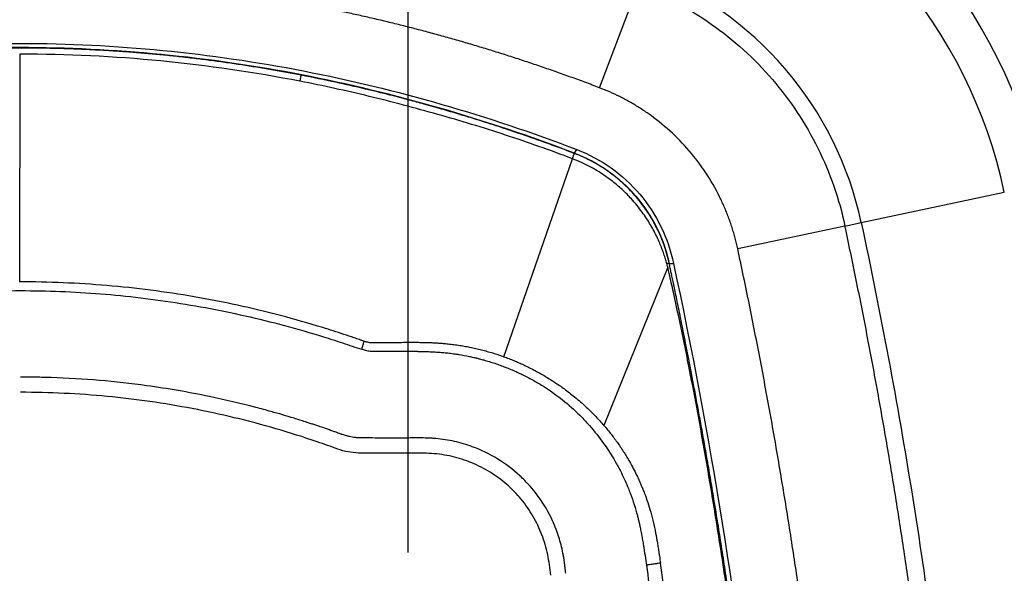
# Model space of a CAD drawing. Header units: millimetres. Extents: x 19 to 819, y 19 to 629.
# Tile 31 of 46: x 665 to 730, y 281 to 317. Entities that reach past the tile are written whole.
import ezdxf

# ---------------------------------------------------------------- set-up
doc = ezdxf.new("R2010")
doc.units = ezdxf.units.MM
doc.header["$LTSCALE"] = 3
doc.layers.add('DIMENSIONS', color=140, linetype='Continuous', lineweight=25)
doc.styles.add('SLDTEXTSTYLE0', font='TXT', dxfattribs={"width": 0.7})
doc.dimstyles.new('SLDDIMSTYLE1', dxfattribs={"dimtxt": 6.474023, "dimasz": 9.906, "dimexe": 0, "dimexo": 0.0625, "dimgap": 1.618506, "dimtad": 0, "dimtih": 1, "dimtoh": 1, "dimrnd": 1e-09, "dimzin": 4, "dimdsep": 46, "dimtxsty": 'SLDTEXTSTYLE0', "dimsah": 1, "dimcen": 0.09, "dimadec": 0, "dimazin": 1, "dimtfac": 1, "dimtmove": 0, "dimatfit": 0, "dimfxl": 0, "dimfrac": 2, "dimtolj": 1, "dimtzin": 12, "dimarcsym": 0})

# ---------------------------------------------------------------- blocks, each defined once
blk = doc.blocks.new('_D_6')
at = {"layer": 'DIMENSIONS'}
for p, q in [((639.705, 282.187), (639.705, 373.762)), ((690.705, 282.187), (690.705, 373.762)), ((639.705, 364.237), (620.655, 364.237)), ((655.755, 364.237), (653.581, 364.237)), ((653.581, 364.237), (653.581, 353.947)), ((674.994, 364.237), (677.168, 364.237)), ((677.168, 364.237), (677.168, 353.947)), ((690.705, 364.237), (709.755, 364.237)), ((653.581, 353.947), (655.755, 353.947)), ((677.168, 353.947), (674.994, 353.947))]:
    blk.add_line(p, q, dxfattribs=at)
for points in [[(639.705, 364.237), (629.799, 365.761), (629.799, 362.713)], [(690.705, 364.237), (700.611, 362.713), (700.611, 365.761)]]:
    blk.add_solid(points, dxfattribs=at)
at = {"layer": 'DIMENSIONS', "char_height": 6.35, "attachment_point": 1, "style": 'SLDTEXTSTYLE0'}
for s, insert in [('51.0', (655.755, 373.872)), ('2.01', (655.755, 362.133))]:
    blk.add_mtext(s, dxfattribs=dict(at, insert=insert))

msp = doc.modelspace()

# ---------------------------------------------------------------- linework, layer by layer
for p, q in [((703.271, 312.741), (705.833, 319.47)), ((665.205, 314.952), (665.198, 299.981)), ((701.635, 308.442), (701.623, 308.425)), ((701.635, 308.442), (701.789, 308.681)), ((696.997, 295.063), (701.506, 308.07)), ((720.463, 303.879), (729.857, 305.885)), ((719.395, 303.651), (720.463, 303.879)), ((719.395, 303.651), (712.354, 302.147)), ((707.758, 300.944), (703.568, 290.542))]:
    msp.add_line(p, q)
at = {"flags": 128}
for points in [[(701.627, 308.423), (701.625, 308.424), (701.623, 308.425)], [(707.855, 301.186), (707.998, 301.186), (708.14, 301.186)]]:
    msp.add_lwpolyline(points, dxfattribs=at)
for radius in [35, 32.498, 22.891]:
    msp.add_arc((698.076, 299.097), radius, 12.05786, 69.156)
for points, knots in [([(703.271, 312.741), (702.955, 312.861), (702.323, 313.1), (701.372, 313.447), (700.422, 313.787), (699.471, 314.117), (698.521, 314.438), (697.57, 314.75), (696.619, 315.053), (695.668, 315.347), (694.717, 315.632), (693.766, 315.908), (692.815, 316.175), (691.864, 316.433), (690.913, 316.681), (689.962, 316.921), (689.011, 317.152), (688.059, 317.373), (687.108, 317.586), (686.156, 317.79), (685.205, 317.984), (684.253, 318.17), (683.301, 318.346), (682.349, 318.513), (681.398, 318.672), (680.446, 318.821), (679.494, 318.961), (678.542, 319.092), (677.589, 319.214), (676.637, 319.327), (675.685, 319.431), (674.732, 319.526), (673.78, 319.612), (672.827, 319.689), (671.875, 319.757), (670.922, 319.816), (669.969, 319.866), (669.017, 319.906), (668.064, 319.938), (667.111, 319.961), (666.158, 319.974), (664.854, 319.981), (663.198, 319.964), (661.192, 319.904), (659.186, 319.804), (657.18, 319.663), (655.175, 319.483), (653.17, 319.262), (651.165, 319.002), (649.161, 318.701), (647.156, 318.36), (645.153, 317.979), (643.149, 317.558), (641.146, 317.097), (639.143, 316.595), (637.14, 316.054), (635.138, 315.472), (633.136, 314.851), (631.134, 314.189), (629.132, 313.489), (627.804, 312.991), (627.138, 312.741)], [0, 0, 0, 0, 0.013028, 0.026015, 0.038965, 0.051877, 0.064751, 0.07759, 0.090395, 0.103165, 0.115902, 0.128608, 0.141282, 0.153927, 0.166542, 0.17913, 0.19169, 0.204225, 0.216734, 0.22922, 0.241683, 0.254124, 0.266544, 0.278945, 0.291327, 0.303691, 0.316038, 0.328371, 0.340688, 0.352993, 0.365285, 0.377566, 0.389837, 0.402099, 0.414353, 0.4266, 0.438842, 0.451079, 0.463312, 0.475543, 0.487773, 0.500003, 0.525748, 0.551499, 0.577268, 0.603063, 0.628895, 0.654775, 0.680712, 0.706716, 0.732798, 0.758968, 0.785234, 0.811608, 0.838098, 0.864713, 0.891464, 0.918359, 0.945408, 0.972618, 1, 1, 1, 1]), ([(705.833, 319.47), (707.525, 318.826), (709.136, 317.97), (712.098, 315.887), (713.448, 314.66), (715.805, 311.911), (716.811, 310.389), (718.417, 307.144), (719.017, 305.421), (719.395, 303.651)], [0, 0, 0, 0, 0.25, 0.25, 0.5, 0.5, 0.75, 0.75, 1, 1, 1, 1]), ([(628.732, 308.723), (634.556, 310.938), (640.561, 312.686), (649.739, 314.458), (652.826, 314.907), (659.03, 315.507), (662.147, 315.658), (668.381, 315.654), (671.498, 315.499), (677.702, 314.892), (680.788, 314.439), (689.964, 312.656), (695.967, 310.901), (701.789, 308.681)], [0, 0, 0, 0, 0.25, 0.25, 0.375, 0.375, 0.5, 0.5, 0.625, 0.625, 0.75, 0.75, 1, 1, 1, 1]), ([(701.635, 308.442), (695.825, 310.654), (689.836, 312.401), (680.685, 314.174), (677.607, 314.624), (671.421, 315.225), (668.313, 315.377), (662.096, 315.377), (658.988, 315.225), (652.802, 314.623), (649.724, 314.174), (640.573, 312.401), (634.584, 310.654), (628.775, 308.442)], [0, 0, 0, 0, 0.25, 0.25, 0.375, 0.375, 0.5, 0.5, 0.625, 0.625, 0.75, 0.75, 1, 1, 1, 1]), ([(683.692, 313.564), (683.369, 313.626), (682.721, 313.749), (681.746, 313.922), (680.767, 314.087), (679.782, 314.242), (678.793, 314.388), (677.798, 314.524), (676.799, 314.65), (675.795, 314.767), (674.786, 314.873), (673.772, 314.97), (672.754, 315.055), (671.73, 315.131), (670.701, 315.195), (669.668, 315.249), (668.63, 315.292), (667.586, 315.324), (666.538, 315.344), (665.485, 315.353), (664.427, 315.351), (663.364, 315.336), (662.296, 315.31), (661.223, 315.271), (660.145, 315.22), (659.063, 315.157), (657.975, 315.081), (656.882, 314.992), (655.785, 314.89), (654.682, 314.775), (653.575, 314.646), (652.464, 314.505), (651.722, 314.4), (651.35, 314.348)], [0, 0, 0, 0, 0.030366, 0.060829, 0.09139, 0.122053, 0.152819, 0.183693, 0.214676, 0.245771, 0.276981, 0.30831, 0.339761, 0.371336, 0.40304, 0.434876, 0.466846, 0.498956, 0.531209, 0.563608, 0.596158, 0.628862, 0.661725, 0.694751, 0.727945, 0.761311, 0.794853, 0.828576, 0.862485, 0.896584, 0.93087, 0.965343, 1, 1, 1, 1]), ([(683.61, 313.166), (683.616, 313.189), (683.63, 313.253), (683.651, 313.359), (683.677, 313.486), (683.686, 313.536), (683.692, 313.564)], [0, 0, 0, 0, 0.1210146, 0.3272306, 0.6216466, 1, 1, 1, 1]), ([(692.655, 310.986), (691.16, 311.405), (689.661, 311.809), (686.646, 312.54), (685.132, 312.87), (683.61, 313.166)], [0, 0, 0, 0, 0.5, 0.5, 1, 1, 1, 1]), ([(701.623, 308.425), (701.306, 308.545), (700.637, 308.797), (699.579, 309.183), (698.414, 309.594), (697.142, 310.027), (695.761, 310.477), (694.27, 310.94), (693.13, 311.276), (692.277, 311.519), (691.64, 311.698), (690.683, 311.958), (689.402, 312.293), (687.795, 312.687), (685.858, 313.13), (684.45, 313.412), (683.692, 313.564)], [0, 0, 0, 0, 0.054486, 0.114801, 0.180937, 0.25289, 0.330662, 0.414266, 0.503687, 0.521442, 0.556863, 0.609967, 0.680785, 0.769379, 0.875784, 1, 1, 1, 1]), ([(712.354, 302.147), (712.328, 302.265), (712.275, 302.503), (712.186, 302.856), (712.088, 303.206), (711.982, 303.553), (711.867, 303.897), (711.743, 304.239), (711.611, 304.577), (711.47, 304.912), (711.32, 305.244), (710.953, 306.01), (710.288, 307.17), (709.189, 308.623), (707.92, 309.931), (706.781, 310.842), (705.873, 311.448), (705.248, 311.821), (704.607, 312.162), (703.949, 312.472), (703.497, 312.651), (703.271, 312.741)], [0, 0, 0, 0, 0.025095, 0.050129, 0.075118, 0.100077, 0.125022, 0.149969, 0.174932, 0.199929, 0.224974, 0.250082, 0.375008, 0.500009, 0.624935, 0.749936, 0.800062, 0.850006, 0.899894, 0.94985, 1, 1, 1, 1]), ([(701.494, 308.074), (700.038, 308.629), (698.572, 309.149), (695.625, 310.118), (694.143, 310.567), (692.655, 310.986)], [0, 0, 0, 0, 0.5, 0.5, 1, 1, 1, 1]), ([(701.494, 308.074), (701.511, 308.117), (701.526, 308.158), (701.541, 308.196), (701.555, 308.234), (701.568, 308.268), (701.58, 308.299), (701.591, 308.329), (701.601, 308.355), (701.609, 308.376), (701.617, 308.396), (701.623, 308.412), (701.627, 308.423)], [0, 0, 0, 0, 0.2030985, 0.2030985, 0.2030985, 0.4062694, 0.4062694, 0.4062694, 0.6094403, 0.6094403, 0.6094403, 0.8077642, 0.8077642, 0.8077642, 0.8077642]), ([(707.821, 301.342), (707.797, 301.441), (707.747, 301.649), (707.656, 301.97), (707.547, 302.314), (707.414, 302.679), (707.256, 303.064), (707.069, 303.469), (706.85, 303.891), (706.597, 304.326), (706.307, 304.771), (705.976, 305.22), (705.613, 305.659), (705.219, 306.084), (704.798, 306.488), (704.344, 306.875), (703.859, 307.241), (703.345, 307.582), (702.802, 307.895), (702.23, 308.181), (701.83, 308.342), (701.627, 308.423)], [0, 0, 0, 0, 0.031313, 0.065374, 0.102196, 0.141819, 0.18431, 0.229771, 0.278313, 0.329833, 0.384076, 0.440902, 0.500459, 0.558645, 0.618185, 0.67914, 0.741232, 0.804139, 0.868005, 0.933168, 1, 1, 1, 1]), ([(701.635, 308.442), (702.412, 308.146), (703.152, 307.753), (703.831, 307.275), (704.51, 306.797), (705.129, 306.235), (705.668, 305.605), (706.208, 304.976), (706.669, 304.279), (707.038, 303.534), (707.382, 302.838), (707.646, 302.1), (707.821, 301.342)], [0.159885, 0.159885, 0.159885, 0.159885, 2.652742, 2.652742, 2.652742, 5.145599, 5.145599, 5.145599, 7.638456, 7.638456, 7.638456, 9.971428, 9.971428, 9.971428, 9.971428]), ([(701.789, 308.681), (702.586, 308.372), (703.344, 307.963), (704.735, 306.973), (705.367, 306.392), (706.469, 305.091), (706.939, 304.372), (707.688, 302.837), (707.966, 302.023), (708.14, 301.186)], [0, 0, 0, 0, 0.25, 0.25, 0.5, 0.5, 0.75, 0.75, 1, 1, 1, 1]), ([(707.695, 301.181), (707.666, 301.283), (707.607, 301.496), (707.502, 301.823), (707.378, 302.17), (707.231, 302.536), (707.06, 302.919), (706.861, 303.318), (706.632, 303.729), (706.371, 304.15), (706.075, 304.579), (705.742, 305.012), (705.409, 305.399), (705.08, 305.745), (704.761, 306.054), (704.406, 306.367), (704.016, 306.68), (703.589, 306.988), (703.124, 307.287), (702.62, 307.572), (702.08, 307.839), (701.699, 307.992), (701.506, 308.07)], [0, 0, 0, 0, 0.033128, 0.068864, 0.107222, 0.148215, 0.191852, 0.238139, 0.28708, 0.338659, 0.392848, 0.449611, 0.5089, 0.552216, 0.598475, 0.64764, 0.699659, 0.754468, 0.811991, 0.872155, 0.934865, 1, 1, 1, 1]), ([(720.463, 303.879), (721.096, 300.913), (721.692, 297.937), (722.806, 291.98), (723.323, 289), (724.752, 280.079), (725.549, 274.119), (726.822, 262.196), (727.3, 256.234), (727.937, 244.307), (728.096, 238.342), (728.096, 226.413), (727.937, 220.448), (727.3, 208.521), (726.822, 202.558), (725.549, 190.636), (724.752, 184.676), (723.323, 175.754), (722.806, 172.775), (721.692, 166.818), (721.096, 163.841), (720.463, 160.876)], [0.5964849, 0.5964849, 0.5964849, 0.5964849, 0.6157842, 0.6157842, 0.6350205, 0.6350205, 0.6734211, 0.6734211, 0.7117322, 0.7117322, 0.75, 0.75, 0.7882678, 0.7882678, 0.8265789, 0.8265789, 0.8649795, 0.8649795, 0.8842158, 0.8842158, 0.9035151, 0.9035151, 0.9035151, 0.9035151]), ([(719.395, 161.104), (719.521, 161.698), (719.773, 162.884), (720.139, 164.665), (720.495, 166.447), (720.843, 168.228), (721.18, 170.009), (721.508, 171.791), (721.827, 173.572), (722.136, 175.353), (722.436, 177.135), (722.726, 178.916), (723.007, 180.698), (723.278, 182.479), (723.539, 184.261), (723.791, 186.043), (724.034, 187.824), (724.267, 189.606), (724.49, 191.388), (724.704, 193.169), (724.909, 194.951), (725.104, 196.733), (725.289, 198.515), (725.465, 200.297), (725.632, 202.079), (725.789, 203.861), (725.936, 205.643), (726.074, 207.425), (726.203, 209.207), (726.321, 210.989), (726.431, 212.771), (726.531, 214.553), (726.621, 216.336), (726.702, 218.118), (726.773, 219.9), (726.835, 221.683), (726.887, 223.465), (726.93, 225.247), (726.964, 227.03), (726.987, 228.812), (727.002, 230.595), (727.008, 232.971), (726.992, 235.942), (726.935, 239.507), (726.84, 243.072), (726.707, 246.637), (726.536, 250.202), (726.326, 253.766), (726.079, 257.33), (725.794, 260.895), (725.47, 264.459), (725.109, 268.023), (724.709, 271.586), (724.272, 275.15), (723.796, 278.714), (723.282, 282.277), (722.73, 285.84), (722.141, 289.403), (721.513, 292.966), (720.846, 296.529), (720.144, 300.092), (719.645, 302.464), (719.395, 303.651)], [0, 0, 0, 0, 0.0126744, 0.0253356, 0.0379838, 0.0506195, 0.0632429, 0.0758544, 0.0884542, 0.1010429, 0.1136206, 0.1261878, 0.1387447, 0.1512917, 0.1638292, 0.1763575, 0.188877, 0.2013879, 0.2138906, 0.2263856, 0.238873, 0.2513533, 0.2638269, 0.276294, 0.288755, 0.3012103, 0.3136601, 0.326105, 0.3385452, 0.350981, 0.3634128, 0.375841, 0.388266, 0.400688, 0.4131074, 0.4255246, 0.4379399, 0.4503537, 0.4627664, 0.4751782, 0.4875896, 0.5000008, 0.5248227, 0.5496464, 0.5744749, 0.5993109, 0.6241574, 0.649017, 0.6738926, 0.6987871, 0.7237032, 0.7486437, 0.7736114, 0.7986091, 0.8236396, 0.8487055, 0.8738098, 0.898955, 0.9241439, 0.9493793, 0.9746638, 1, 1, 1, 1]), ([(712.354, 162.608), (712.477, 163.189), (712.724, 164.351), (713.082, 166.095), (713.431, 167.839), (713.771, 169.583), (714.102, 171.327), (714.423, 173.071), (714.735, 174.815), (715.038, 176.559), (715.331, 178.303), (715.615, 180.048), (715.89, 181.792), (716.155, 183.536), (716.412, 185.28), (716.658, 187.024), (716.896, 188.768), (717.124, 190.512), (717.343, 192.257), (717.552, 194.001), (717.753, 195.745), (717.944, 197.489), (718.125, 199.234), (718.298, 200.978), (718.461, 202.722), (718.614, 204.466), (718.759, 206.211), (718.894, 207.955), (719.019, 209.699), (719.136, 211.444), (719.243, 213.188), (719.341, 214.932), (719.429, 216.677), (719.508, 218.421), (719.578, 220.166), (719.639, 221.91), (719.69, 223.655), (719.732, 225.399), (719.764, 227.144), (719.788, 228.888), (719.802, 230.633), (719.808, 233.02), (719.791, 236.05), (719.729, 239.723), (719.626, 243.395), (719.481, 247.068), (719.296, 250.741), (719.069, 254.413), (718.8, 258.086), (718.491, 261.758), (718.14, 265.43), (717.748, 269.103), (717.314, 272.775), (716.839, 276.447), (716.323, 280.119), (715.766, 283.791), (715.167, 287.463), (714.528, 291.135), (713.846, 294.807), (713.126, 298.479), (712.612, 300.923), (712.354, 302.147)], [0, 0, 0, 0, 0.012677, 0.025341, 0.037992, 0.05063, 0.063256, 0.075869, 0.088471, 0.101062, 0.113641, 0.12621, 0.138768, 0.151317, 0.163855, 0.176384, 0.188905, 0.201416, 0.213919, 0.226415, 0.238902, 0.251383, 0.263856, 0.276323, 0.288783, 0.301238, 0.313687, 0.326131, 0.33857, 0.351005, 0.363436, 0.375862, 0.388286, 0.400706, 0.413123, 0.425538, 0.437951, 0.450363, 0.462773, 0.475182, 0.487591, 0.499999, 0.526122, 0.552247, 0.578379, 0.604521, 0.630675, 0.656845, 0.683034, 0.709247, 0.735485, 0.761752, 0.788052, 0.814387, 0.840761, 0.867177, 0.893639, 0.920148, 0.94671, 0.973326, 1, 1, 1, 1]), ([(707.856, 301.186), (707.851, 301.207), (707.84, 301.259), (707.828, 301.311), (707.821, 301.342)], [0, 0, 0, 0, 0.415001, 1, 1, 1, 1]), ([(707.856, 301.186), (707.855, 301.191), (707.841, 301.193), (707.786, 301.191), (707.745, 301.188), (707.695, 301.181)], [0, 0, 0, 0, 0.5, 0.5, 1, 1, 1, 1]), ([(707.758, 300.944), (707.748, 300.983), (707.727, 301.062), (707.705, 301.142), (707.695, 301.181)], [0, 0, 0, 0, 0.499482, 1, 1, 1, 1]), ([(712.388, 274.33), (712.307, 274.95), (712.143, 276.194), (711.884, 278.065), (711.613, 279.945), (711.329, 281.836), (711.033, 283.738), (710.725, 285.649), (710.297, 288.2), (709.793, 291.055), (709.16, 294.396), (708.621, 297.037), (708.165, 299.141), (707.915, 300.26), (707.79, 300.804), (707.758, 300.944)], [0, 0, 0, 0, 0.06944, 0.139317, 0.209634, 0.280392, 0.351591, 0.423233, 0.49532, 0.638762, 0.745037, 0.872773, 0.938036, 0.984068, 1, 1, 1, 1]), ([(712.471, 274.341), (712.391, 274.948), (712.234, 276.142), (711.99, 277.898), (711.746, 279.59), (711.504, 281.217), (711.263, 282.779), (711.025, 284.277), (710.791, 285.711), (710.561, 287.08), (710.337, 288.385), (710.118, 289.626), (709.907, 290.803), (709.703, 291.917), (709.507, 292.967), (709.32, 293.953), (709.142, 294.876), (708.974, 295.735), (708.817, 296.531), (708.67, 297.263), (708.534, 297.933), (708.41, 298.539), (708.298, 299.082), (708.198, 299.562), (708.111, 299.98), (708.036, 300.334), (707.975, 300.626), (707.926, 300.855), (707.891, 301.021), (707.869, 301.124), (707.859, 301.172), (707.856, 301.186)], [0, 0, 0, 0, 0.067455, 0.132546, 0.195276, 0.255647, 0.313661, 0.369321, 0.422628, 0.473583, 0.522187, 0.568439, 0.612339, 0.653886, 0.69308, 0.72992, 0.764406, 0.796538, 0.826315, 0.853739, 0.878808, 0.901522, 0.921882, 0.939887, 0.955538, 0.968835, 0.979777, 0.988365, 0.994597, 0.998475, 1, 1, 1, 1]), ([(708.14, 301.186), (710.555, 289.87), (712.399, 278.432), (714.864, 255.435), (715.485, 243.876), (715.481, 220.759), (714.855, 209.201), (712.382, 186.205), (710.535, 174.768), (708.115, 163.453)], [0, 0, 0, 0, 0.25, 0.25, 0.5, 0.5, 0.75, 0.75, 1, 1, 1, 1]), ([(645.985, 296.593), (647.691, 297.102), (649.412, 297.542), (652.884, 298.283), (654.637, 298.586), (658.138, 299.049), (659.887, 299.212), (663.39, 299.402), (665.142, 299.429), (668.646, 299.342), (670.398, 299.229), (673.907, 298.862), (675.665, 298.609), (679.153, 297.962), (680.881, 297.57), (683.446, 296.882), (684.297, 296.635), (685.567, 296.241), (685.99, 296.105), (686.622, 295.895), (686.832, 295.823), (687.253, 295.679), (687.463, 295.605), (687.675, 295.547)], [0, 0, 0, 0, 0.125, 0.125, 0.25, 0.25, 0.375, 0.375, 0.5, 0.5, 0.625, 0.625, 0.75, 0.75, 0.875, 0.875, 0.9375, 0.9375, 0.96875, 0.96875, 0.984375, 0.984375, 1, 1, 1, 1]), ([(687.823, 296.085), (687.723, 296.113), (687.618, 296.147), (687.402, 296.221), (687.289, 296.26), (686.945, 296.378), (686.715, 296.456), (686.026, 296.685), (685.566, 296.832), (684.182, 297.259), (683.254, 297.524), (680.455, 298.259), (678.566, 298.671), (674.756, 299.329), (672.839, 299.575), (669.017, 299.902), (667.107, 299.983), (665.198, 299.981)], [0, 0, 0, 0, 0.015625, 0.015625, 0.03125, 0.03125, 0.0625, 0.0625, 0.125, 0.125, 0.25, 0.25, 0.5, 0.5, 0.75, 0.75, 1, 1, 1, 1]), ([(687.675, 295.547), (687.684, 295.581), (687.703, 295.65), (687.732, 295.753), (687.76, 295.853), (687.786, 295.948), (687.807, 296.025), (687.819, 296.069), (687.823, 296.085)], [0, 0, 0, 0, 0.180174, 0.36459, 0.547741, 0.725488, 0.900884, 1, 1, 1, 1]), ([(687.675, 295.547), (687.725, 295.533), (687.827, 295.506), (687.982, 295.472), (688.143, 295.444), (688.273, 295.429), (688.411, 295.42), (688.534, 295.417), (688.659, 295.416), (688.805, 295.416), (688.93, 295.419), (689.045, 295.418), (689.107, 295.417), (689.17, 295.418), (689.233, 295.418), (689.296, 295.418), (689.398, 295.418), (689.51, 295.419), (689.67, 295.42), (689.85, 295.42), (690.023, 295.421), (690.154, 295.421), (690.287, 295.421), (690.566, 295.421), (690.886, 295.42), (691.165, 295.417), (691.305, 295.416), (691.43, 295.414), (691.651, 295.41), (691.963, 295.401), (692.32, 295.387), (692.542, 295.373), (692.652, 295.366)], [0, 0, 0, 0, 0.03156, 0.063307, 0.095266, 0.129863, 0.141523, 0.178774, 0.203785, 0.216279, 0.266575, 0.279207, 0.28509, 0.304149, 0.316912, 0.323146, 0.342021, 0.378162, 0.390298, 0.438651, 0.486243, 0.49398, 0.517757, 0.565969, 0.661751, 0.709894, 0.733835, 0.745765, 0.785161, 0.866699, 0.933623, 1, 1, 1, 1]), ([(687.823, 296.085), (687.894, 296.066), (688.01, 296.035), (688.129, 296.014), (688.176, 296.006)], [0, 0, 0, 0, 0.602505, 1, 1, 1, 1]), ([(688.176, 296.006), (688.208, 296.002), (688.273, 295.993), (688.364, 295.988), (688.432, 295.987), (688.483, 295.986), (688.548, 295.987), (688.626, 295.988), (688.709, 295.989), (688.774, 295.99), (688.828, 295.99), (688.893, 295.991), (688.982, 295.991), (689.071, 295.992), (689.148, 295.993), (689.213, 295.994), (689.288, 295.995), (689.432, 295.996), (689.586, 295.998), (689.762, 296.001), (690.019, 296.004), (690.358, 296.007), (690.696, 296.009), (690.948, 296.009), (691.182, 296.009), (691.482, 296.007), (691.778, 296.002), (691.994, 295.996), (692.11, 295.992), (692.165, 295.99), (692.271, 295.986), (692.432, 295.979), (692.677, 295.965), (692.943, 295.947), (693.145, 295.928), (693.247, 295.918)], [0, 0, 0, 0, 0.019011, 0.038839, 0.05395, 0.058998, 0.069014, 0.092076, 0.105119, 0.11828, 0.130561, 0.136913, 0.15662, 0.183183, 0.189925, 0.202045, 0.221483, 0.234597, 0.287107, 0.312643, 0.338228, 0.438945, 0.51328, 0.537997, 0.587799, 0.651917, 0.715521, 0.762467, 0.780078, 0.783882, 0.794803, 0.84273, 0.879667, 0.939869, 1, 1, 1, 1]), ([(693.247, 295.918), (693.373, 295.904), (693.628, 295.877), (694.008, 295.823), (694.39, 295.761), (694.77, 295.688), (695.149, 295.607), (695.526, 295.516), (695.899, 295.417), (696.269, 295.308), (696.636, 295.191), (696.877, 295.106), (696.997, 295.063)], [0, 0, 0, 0, 0.099158, 0.198938, 0.299091, 0.39962, 0.500273, 0.600749, 0.700944, 0.800862, 0.900554, 1, 1, 1, 1]), ([(692.652, 295.366), (692.763, 295.358), (692.982, 295.342), (693.201, 295.319), (693.309, 295.308)], [0, 0, 0, 0, 0.505085, 1, 1, 1, 1]), ([(693.309, 295.308), (693.434, 295.292), (693.616, 295.27), (693.816, 295.242), (693.932, 295.225), (694.227, 295.178), (694.542, 295.121), (694.873, 295.049), (695.009, 295.018), (695.125, 294.99), (695.248, 294.959), (695.427, 294.914), (695.587, 294.872), (695.68, 294.848)], [0, 0, 0, 0, 0.156512, 0.226869, 0.251268, 0.301825, 0.597896, 0.647673, 0.722619, 0.771126, 0.795042, 0.88027, 1, 1, 1, 1]), ([(695.68, 294.848), (695.802, 294.813), (696.045, 294.744), (696.405, 294.628), (696.76, 294.505), (697.11, 294.373), (697.455, 294.233), (697.794, 294.085), (698.127, 293.93), (698.461, 293.763), (698.796, 293.585), (699.13, 293.396), (699.891, 292.94), (700.92, 292.207), (701.94, 291.275), (702.79, 290.361), (703.49, 289.478), (704.04, 288.639), (704.42, 287.986), (704.774, 287.318), (705.084, 286.629), (705.355, 285.929), (705.562, 285.341), (705.696, 284.862), (705.764, 284.621)], [0, 0, 0, 0, 0.025276, 0.050419, 0.075424, 0.100288, 0.125009, 0.149584, 0.174042, 0.198412, 0.224071, 0.249617, 0.275056, 0.400957, 0.500687, 0.550259, 0.649782, 0.725008, 0.750174, 0.800565, 0.875637, 0.90076, 0.950252, 1, 1, 1, 1]), ([(696.997, 295.063), (697.108, 295.022), (697.329, 294.94), (697.657, 294.809), (697.98, 294.671), (698.298, 294.526), (698.611, 294.375), (698.92, 294.218), (699.236, 294.049), (699.558, 293.867), (699.893, 293.667), (700.228, 293.455), (700.674, 293.158), (701.114, 292.84), (701.703, 292.379), (702.324, 291.845), (702.901, 291.277), (703.31, 290.838), (703.482, 290.64), (703.568, 290.542)], [0, 0, 0, 0, 0.043955, 0.087706, 0.1312497, 0.1745769, 0.2176933, 0.2606236, 0.3033727, 0.3509897, 0.3984034, 0.448501, 0.4983922, 0.597905, 0.6501257, 0.7767977, 0.9024274, 0.9512475, 1, 1, 1, 1]), ([(685.758, 290.174), (685.667, 290.206), (685.485, 290.272), (685.179, 290.378), (684.922, 290.466), (684.673, 290.549), (684.466, 290.618), (684.216, 290.7), (683.801, 290.835), (682.97, 291.096), (681.885, 291.415), (680.039, 291.914), (677.325, 292.55), (673.896, 293.142), (670.424, 293.53), (667.997, 293.672), (666.268, 293.717), (665.597, 293.721), (665.26, 293.722)], [0, 0, 0, 0, 0.01387, 0.027773, 0.046559, 0.052829, 0.065377, 0.077933, 0.090504, 0.127993, 0.203054, 0.252752, 0.402425, 0.60295, 0.751783, 0.903675, 0.951666, 1, 1, 1, 1]), ([(685.417, 289.233), (685.193, 289.315), (684.968, 289.392), (683.843, 289.778), (682.939, 290.063), (680.216, 290.855), (678.384, 291.295), (674.689, 292.003), (672.826, 292.271), (670.007, 292.541), (669.063, 292.609), (667.168, 292.699), (666.215, 292.722), (665.261, 292.722)], [0.7734377, 0.7734377, 0.7734377, 0.7734377, 0.78125, 0.78125, 0.8125, 0.8125, 0.875, 0.875, 0.9375, 0.9375, 0.96875, 0.96875, 1, 1, 1, 1]), ([(703.568, 290.542), (703.649, 290.447), (703.81, 290.257), (704.042, 289.966), (704.267, 289.671), (704.485, 289.37), (704.692, 289.069), (704.888, 288.768), (705.072, 288.47), (705.277, 288.121), (705.498, 287.717), (705.702, 287.312), (705.867, 286.959), (705.986, 286.688), (706.064, 286.502), (706.109, 286.393), (706.137, 286.321), (706.18, 286.213), (706.289, 285.931), (706.452, 285.476), (706.576, 285.064), (706.639, 284.854)], [0, 0, 0, 0, 0.05737, 0.114373, 0.171293, 0.228267, 0.285286, 0.339479, 0.393741, 0.446634, 0.526056, 0.605512, 0.655474, 0.705523, 0.742049, 0.748126, 0.759758, 0.777627, 0.801786, 0.899106, 1, 1, 1, 1]), ([(687.822, 289.719), (687.747, 289.72), (687.599, 289.721), (687.416, 289.73), (687.289, 289.741), (687.181, 289.752), (687.043, 289.771), (686.892, 289.799), (686.766, 289.829), (686.608, 289.872), (686.465, 289.918), (686.324, 289.966), (686.252, 289.992), (686.166, 290.023), (686.074, 290.057), (685.936, 290.108), (685.83, 290.147), (685.758, 290.174)], [0, 0, 0, 0, 0.105473, 0.208759, 0.258861, 0.284802, 0.360458, 0.455423, 0.500494, 0.543949, 0.684979, 0.712579, 0.753808, 0.792909, 0.841705, 0.891882, 1, 1, 1, 1]), ([(701.063, 280.824), (701.048, 280.955), (701.028, 281.129), (701.001, 281.342), (700.975, 281.54), (700.943, 281.769), (700.905, 281.997), (700.849, 282.295), (700.721, 282.861), (700.495, 283.574), (700.04, 284.659), (699.388, 285.772), (698.591, 286.711), (697.719, 287.559), (696.613, 288.394), (695.32, 289.023), (694.148, 289.408), (693.343, 289.589), (692.69, 289.668), (692.367, 289.694), (692.174, 289.707), (691.98, 289.714), (691.784, 289.718), (691.547, 289.721), (691.31, 289.721), (690.993, 289.719), (690.604, 289.718), (690.217, 289.718), (689.761, 289.718), (689.013, 289.718), (688.304, 289.719), (687.822, 289.719)], [0, 0, 0, 0, 0.021873, 0.029131, 0.035582, 0.054844, 0.067571, 0.073887, 0.105001, 0.163818, 0.197575, 0.299967, 0.375883, 0.401053, 0.501437, 0.604068, 0.637735, 0.705769, 0.740364, 0.746712, 0.759502, 0.772419, 0.778918, 0.791978, 0.811668, 0.818246, 0.844542, 0.876078, 0.882382, 0.920219, 1, 1, 1, 1]), ([(687.817, 288.719), (687.693, 288.72), (687.57, 288.722), (687.219, 288.739), (686.991, 288.763), (686.538, 288.848), (686.313, 288.913), (685.864, 289.066), (685.641, 289.152), (685.417, 289.233), (685.417, 289.233), (685.417, 289.233)], [0.74578422, 0.74578422, 0.74578422, 0.74578422, 0.75, 0.75, 0.7578125, 0.7578125, 0.765625, 0.765625, 0.7734375, 0.7734375, 0.7734377, 0.7734377, 0.7734377, 0.7734377]), ([(700.07, 280.707), (700.044, 280.932), (700.018, 281.157), (699.957, 281.607), (699.921, 281.833), (699.829, 282.279), (699.774, 282.499), (699.584, 283.149), (699.423, 283.57), (699.033, 284.387), (698.801, 284.784), (698.282, 285.525), (697.995, 285.872), (697.364, 286.521), (697.017, 286.823), (696.289, 287.359), (695.905, 287.596), (695.101, 288.008), (694.675, 288.184), (693.813, 288.459), (693.374, 288.561), (692.704, 288.66), (692.479, 288.684), (692.024, 288.715), (691.795, 288.719), (691.338, 288.722), (691.109, 288.72), (690.651, 288.718), (690.422, 288.718), (689.735, 288.718), (689.049, 288.718), (688.362, 288.719), (688.028, 288.719), (687.922, 288.718), (687.817, 288.719)], [0.5547337, 0.5547337, 0.5547337, 0.5547337, 0.5625, 0.5625, 0.5703125, 0.5703125, 0.578125, 0.578125, 0.59375, 0.59375, 0.609375, 0.609375, 0.625, 0.625, 0.640625, 0.640625, 0.65625, 0.65625, 0.671875, 0.671875, 0.6875, 0.6875, 0.6953125, 0.6953125, 0.703125, 0.703125, 0.7109375, 0.7109375, 0.71875, 0.71875, 0.734375, 0.7421875, 0.7421875, 0.7457842, 0.7457842, 0.7457842, 0.7457842]), ([(705.764, 284.621), (705.785, 284.542), (705.826, 284.382), (705.882, 284.143), (705.923, 283.959), (705.955, 283.807), (705.981, 283.678), (706.012, 283.517), (706.054, 283.29), (706.094, 283.06), (706.133, 282.83), (706.189, 282.491), (706.265, 282.002), (706.327, 281.57), (706.356, 281.362)], [0, 0, 0, 0, 0.074517, 0.149217, 0.222119, 0.245007, 0.290126, 0.341416, 0.393111, 0.499437, 0.552044, 0.604693, 0.809869, 1, 1, 1, 1]), ([(706.639, 284.854), (706.673, 284.731), (706.74, 284.491), (706.806, 284.218), (706.842, 284.062), (706.852, 284.016), (706.861, 283.976), (706.874, 283.914), (706.897, 283.804), (706.932, 283.635), (706.964, 283.464), (706.998, 283.281), (707.023, 283.143), (707.052, 282.977), (707.086, 282.771), (707.123, 282.546), (707.155, 282.347), (707.182, 282.171), (707.223, 281.896), (707.258, 281.651), (707.281, 281.492)], [0, 0, 0, 0, 0.1114234, 0.2183094, 0.2464006, 0.2513944, 0.2592417, 0.2828758, 0.3064356, 0.3578474, 0.4342058, 0.4589494, 0.5207506, 0.5572121, 0.6061885, 0.7032562, 0.756734, 0.7832279, 0.8588584, 1, 1, 1, 1]), ([(707.282, 281.492), (707.248, 281.487), (707.2, 281.48), (707.138, 281.472), (707.076, 281.463), (707, 281.452), (706.915, 281.44), (706.83, 281.428), (706.735, 281.415), (706.639, 281.402), (706.59, 281.395), (706.541, 281.388), (706.493, 281.381), (706.469, 281.378), (706.445, 281.374), (706.421, 281.371), (706.399, 281.368), (706.378, 281.365), (706.357, 281.362)], [0, 0, 0, 0, 0.2084507, 0.2084507, 0.2084507, 0.4169013, 0.4169013, 0.4169013, 0.625352, 0.625352, 0.625352, 0.7295773, 0.7295773, 0.7295773, 0.78169, 0.78169, 0.78169, 0.8284928, 0.8284928, 0.8284928, 0.8284928]), ([(707.848, 276.519), (707.766, 277.343), (707.683, 278.171), (707.591, 279), (707.546, 279.415), (707.498, 279.829), (707.447, 280.244), (707.395, 280.66), (707.341, 281.075), (707.282, 281.492)], [0, 0, 0, 0, 2.571411, 2.571411, 2.571411, 3.857117, 3.857117, 3.857117, 5.142822, 5.142822, 5.142822, 5.142822])]:
    msp.add_open_spline(points, degree=3, knots=knots)
for points in [[(683.61, 313.166), (677.563, 314.34), (671.408, 314.953), (665.205, 314.952)], [(701.494, 308.074), (701.498, 308.073), (701.502, 308.072), (701.506, 308.07)], [(706.357, 281.362), (706.586, 279.722), (706.752, 278.074), (706.919, 276.425)]]:
    msp.add_open_spline(points, degree=3)

# ---------------------------------------------------------------- dimensions: what is measured, and where the dimension line sits
at = {"layer": 'DIMENSIONS'}
dim = msp.add_linear_dim(base=(690.705, 364.237), p1=(639.705, 278.377), p2=(690.705, 278.377), angle=0, dimstyle='SLDDIMSTYLE1', dxfattribs=at)
dim.commit()
dim.dimension.update_dxf_attribs({"geometry": '_D_6', "text_midpoint": (665.374, 364.237), "dimtype": 160})

doc.saveas('drawing.dxf')
